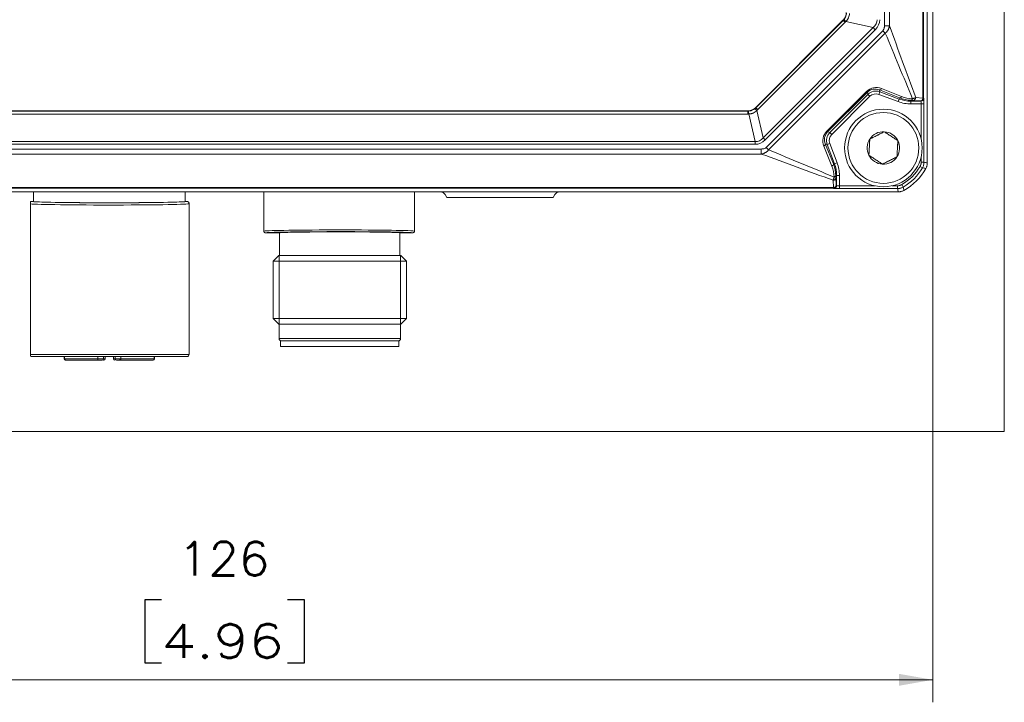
# Model space of a CAD drawing. Header units: millimetres. Extents: x 4 to 836, y 5 to 589.
# Tile 14 of 153: x 314 to 402, y 206 to 267. Entities that reach past the tile are written whole.
import ezdxf

# ---------------------------------------------------------------- set-up
doc = ezdxf.new("R2010")
doc.units = ezdxf.units.MM
doc.layers.add('1', color=7, linetype='Continuous', true_color=0xffffff)
doc.styles.add('ideas_simplex', font='simplex.shx')
doc.dimstyles.get("Standard").update_dxf_attribs({"dimtxt": 0.18, "dimasz": 0.18, "dimexe": 0.18, "dimexo": 0.0625, "dimgap": 0.09, "dimtad": 0, "dimtih": 1, "dimtoh": 1, "dimdec": 4, "dimzin": 0, "dimdsep": 46, "dimtxsty": 'Standard', "dimcen": 0.09, "dimadec": 0, "dimazin": 0, "dimtfac": 1, "dimtdec": 4, "dimtofl": 0, "dimtmove": 0, "dimatfit": 3, "dimfxl": 1, "dimtolj": 1, "dimtzin": 0, "dimarcsym": 0})

# ---------------------------------------------------------------- blocks, each defined once
blk = doc.blocks.new('_U10')
at = {"layer": '1', "color": 152, "lineweight": 13}
for p, q in [((269.602102, 269.548683), (269.602102, 206.051587)), ((395.602102, 269.548683), (395.602102, 206.051587))]:
    blk.add_line(p, q, dxfattribs=at)
at = {"layer": '1', "color": 87, "lineweight": 25}
for p, q in [((326.999602, 215.176587), (325.499602, 215.176587)), ((325.499602, 215.176587), (325.499602, 209.551587)), ((339.704602, 215.176587), (338.204602, 215.176587)), ((339.704602, 209.551587), (339.704602, 215.176587)), ((325.499602, 209.551587), (326.999602, 209.551587)), ((338.204602, 209.551587), (339.704602, 209.551587))]:
    blk.add_line(p, q, dxfattribs=at)
at = {"layer": '1', "color": 27, "lineweight": 13}
blk.add_line((269.602102, 208.051587), (395.602102, 208.051587), dxfattribs=at)
at = {"layer": '1', "color": 27, "lineweight": 18}
for points in [[(269.602102, 208.051587), (272.6021, 208.580568), (272.602104, 207.522606)], [(395.602102, 208.051587), (392.602104, 207.522606), (392.6021, 208.580568)]]:
    blk.add_solid(points, dxfattribs=at)
at = {"layer": '1', "color": 87, "linetype": 'Continuous', "lineweight": 25, "char_height": 3, "attachment_point": 7, "line_spacing_factor": 1.204819, "style": 'ideas_simplex'}
for s, insert in [('\\W1.0535;126', (328.456102, 217.311587)), ('\\W1.2097;4.96', (326.971102, 209.999087))]:
    blk.add_mtext(s, dxfattribs=dict(at, insert=insert))

msp = doc.modelspace()

# ---------------------------------------------------------------- linework, layer by layer
at = {"layer": '1', "color": 251, "linetype": 'Continuous', "lineweight": 18}
for p in [(401.958, 358.294), (263.246, 230.137)]:
    msp.add_line(p, (401.958, 230.137), dxfattribs=at)
at = {"layer": '1', "color": 143, "linetype": 'Continuous', "lineweight": 18}
for p, q in [((395.102, 348.878), (395.102, 254.005)), ((379.855, 258.934), (387.609, 266.689)), ((286.056, 258.642), (379.148, 258.642)), ((395.102, 254.004), (395.102, 254.005)), ((392.539, 251.442), (272.665, 251.442)), ((352.227, 251.193), (352.373, 250.942)), ((352.373, 250.942), (361.831, 250.942)), ((361.977, 251.193), (361.831, 250.942))]:
    msp.add_line(p, q, dxfattribs=at)
at = {"layer": '1', "color": 143, "linetype": 'Continuous', "lineweight": 13}
for p, q in [((394.72, 259.779), (394.72, 343.105)), ((394.774, 343.108), (394.774, 259.775)), ((391.296, 266.2), (391.296, 336.684)), ((391.741, 336.684), (391.741, 266.2)), ((379.862, 258.916), (387.628, 266.681)), ((387.797, 266.512), (380.031, 258.747)), ((387.628, 266.681), (387.609, 266.689)), ((387.797, 266.512), (387.628, 266.681)), ((390.301, 266.04), (387.876, 266.597)), ((380.504, 256.243), (390.301, 266.04)), ((390.485, 265.856), (380.688, 256.058)), ((380.779, 255.386), (391.158, 265.765)), ((391.373, 265.55), (380.994, 255.171)), ((390.485, 265.856), (390.301, 266.04)), ((391.158, 265.765), (391.373, 265.55)), ((391.741, 266.2), (391.296, 266.2)), ((386.173, 256.831), (389.713, 260.371)), ((389.782, 260.302), (386.242, 256.762)), ((386.435, 256.72), (389.824, 260.109)), ((389.782, 260.302), (389.713, 260.371)), ((389.824, 260.109), (389.782, 260.302)), ((389.824, 260.109), (390, 259.932)), ((390.881, 260.338), (390.793, 260.104)), ((392.623, 259.791), (390.844, 260.507)), ((390.844, 260.507), (390.881, 260.338)), ((390.881, 260.338), (392.605, 259.693)), ((391.039, 260.634), (392.818, 259.918)), ((390, 259.932), (386.612, 256.543)), ((392.517, 259.459), (390.793, 260.104)), ((392.605, 259.693), (392.517, 259.459)), ((392.605, 259.693), (392.623, 259.791)), ((393.67, 259.579), (393.656, 259.502)), ((393.656, 259.502), (393.656, 259.253)), ((393.656, 259.502), (394.547, 259.502)), ((394.564, 259.253), (393.656, 259.253)), ((393.685, 259.579), (393.67, 259.579)), ((393.777, 259.721), (393.793, 259.721)), ((394.497, 259.529), (393.854, 259.573)), ((394.076, 259.823), (394.72, 259.779)), ((394.547, 259.502), (394.524, 259.525)), ((394.564, 256.117), (394.564, 259.253)), ((394.814, 259.253), (394.564, 259.253)), ((394.774, 259.775), (394.797, 259.752)), ((394.814, 259.253), (394.814, 254.081)), ((286.049, 258.624), (379.156, 258.624)), ((379.156, 258.359), (286.049, 258.359)), ((379.156, 258.624), (379.148, 258.642)), ((379.156, 258.624), (379.156, 258.359)), ((379.798, 255.902), (379.233, 258.361)), ((379.855, 258.934), (379.862, 258.916)), ((380.031, 258.747), (379.862, 258.916)), ((379.946, 258.668), (380.504, 256.243)), ((386.242, 256.762), (386.173, 256.831)), ((386.242, 256.762), (386.435, 256.72)), ((386.435, 256.72), (386.612, 256.543)), ((285.406, 255.902), (379.798, 255.902)), ((379.798, 255.902), (379.798, 255.667)), ((380.688, 256.058), (380.504, 256.243)), ((386.206, 255.663), (386.44, 255.751)), ((386.44, 255.751), (387.085, 254.026)), ((284.86, 255.248), (380.344, 255.248)), ((379.798, 255.667), (285.406, 255.667)), ((380.344, 255.248), (380.344, 254.802)), ((380.779, 255.386), (380.994, 255.171)), ((386.626, 253.726), (385.91, 255.505)), ((386.036, 255.7), (386.752, 253.921)), ((386.206, 255.663), (386.036, 255.7)), ((386.851, 253.939), (386.206, 255.663)), ((380.344, 254.802), (284.86, 254.802)), ((386.851, 253.939), (387.085, 254.026)), ((394.564, 254.081), (394.564, 254.566)), ((394.814, 254.081), (394.564, 254.081)), ((386.752, 253.921), (386.851, 253.939)), ((394.679, 253.58), (394.463, 253.705)), ((386.765, 251.824), (386.721, 252.467)), ((386.823, 252.751), (386.822, 252.766)), ((387.041, 252.888), (386.965, 252.874)), ((386.965, 252.874), (386.965, 252.858)), ((386.971, 252.69), (387.015, 252.047)), ((387.041, 252.888), (387.291, 252.888)), ((387.041, 251.997), (387.041, 252.888)), ((387.291, 252.888), (387.291, 251.98)), ((386.769, 251.769), (278.435, 251.769)), ((278.439, 251.824), (386.765, 251.824)), ((386.791, 251.747), (386.769, 251.769)), ((387.019, 252.019), (387.041, 251.997)), ((387.291, 251.98), (390.427, 251.98)), ((387.291, 251.98), (387.291, 251.73)), ((392.463, 251.73), (387.291, 251.73)), ((391.977, 251.98), (392.463, 251.98)), ((392.463, 251.98), (392.463, 251.73)), ((392.964, 251.865), (392.839, 252.081))]:
    msp.add_line(p, q, dxfattribs=at)
at = {"layer": '1', "color": 27, "linetype": 'Continuous', "lineweight": 18}
for p, q in [((315.602, 251.442), (315.602, 250.587)), ((329.102, 250.587), (329.102, 251.442)), ((336.102, 251.442), (336.102, 247.937)), ((349.502, 247.957), (349.502, 251.442)), ((315.602, 250.587), (315.452, 250.587)), ((329.252, 250.587), (329.102, 250.587)), ((315.352, 236.987), (315.352, 250.367)), ((329.452, 236.987), (329.452, 250.387)), ((349.502, 247.957), (349.502, 247.937)), ((349.502, 247.957), (349.502, 247.957)), ((337.502, 247.787), (336.252, 247.787)), ((337.502, 247.787), (337.502, 245.787)), ((349.352, 247.787), (348.202, 247.787)), ((348.202, 245.787), (348.202, 247.787)), ((337.427, 245.787), (336.927, 245.287)), ((336.927, 245.287), (348.777, 245.287)), ((336.927, 245.287), (336.927, 240.187)), ((337.427, 245.787), (348.277, 245.787)), ((348.777, 245.287), (348.277, 245.787)), ((348.777, 240.187), (348.777, 245.287)), ((336.927, 240.187), (348.777, 240.187)), ((336.927, 240.187), (337.427, 239.687)), ((348.277, 239.687), (348.777, 240.187)), ((337.427, 239.687), (348.277, 239.687)), ((337.452, 239.687), (337.452, 238.387)), ((348.252, 238.387), (348.252, 239.687)), ((315.452, 236.787), (329.252, 236.787))]:
    msp.add_line(p, q, dxfattribs=at)
at = {"layer": '1', "color": 27, "linetype": 'Continuous', "lineweight": 13}
for p, q in [((315.452, 250.587), (315.455, 250.584)), ((329.25, 250.584), (329.252, 250.587)), ((336.253, 247.789), (336.252, 247.787)), ((349.352, 247.787), (349.352, 247.807)), ((337.452, 239.687), (337.452, 245.787)), ((348.252, 239.687), (348.252, 245.787)), ((337.452, 238.387), (348.252, 238.387)), ((315.352, 236.987), (329.452, 236.987))]:
    msp.add_line(p, q, dxfattribs=at)
at = {"layer": '1', "color": 18, "linetype": 'Continuous', "lineweight": 18}
for p, q in [((337.591, 238.187), (348.091, 238.187)), ((337.591, 238.187), (337.591, 237.687)), ((337.591, 237.687), (348.091, 237.687)), ((348.091, 237.687), (348.091, 238.187))]:
    msp.add_line(p, q, dxfattribs=at)
at = {"layer": '1', "color": 163, "linetype": 'Continuous', "lineweight": 18}
for p, q in [((318.344, 236.787), (318.344, 236.587)), ((318.444, 236.487), (318.453, 236.487)), ((318.453, 236.487), (321.353, 236.487)), ((321.353, 236.487), (321.727, 236.487)), ((321.827, 236.587), (321.827, 236.787)), ((321.828, 236.487), (321.872, 236.487)), ((321.972, 236.587), (321.972, 236.787)), ((322.732, 236.787), (322.732, 236.587)), ((322.877, 236.787), (322.877, 236.587)), ((323.352, 236.487), (326.251, 236.487)), ((326.251, 236.487), (326.26, 236.487)), ((326.36, 236.587), (326.36, 236.787))]:
    msp.add_line(p, q, dxfattribs=at)
at = {"layer": '1', "color": 163, "linetype": 'Continuous', "lineweight": 13}
for p, q in [((318.356, 236.587), (318.344, 236.587)), ((318.356, 236.787), (318.356, 236.587)), ((318.356, 236.587), (321.328, 236.587)), ((321.328, 236.587), (321.328, 236.787)), ((321.328, 236.587), (321.827, 236.587)), ((321.972, 236.587), (321.827, 236.587)), ((322.877, 236.587), (322.732, 236.587)), ((322.877, 236.587), (323.277, 236.587)), ((323.277, 236.487), (323.277, 236.587)), ((323.277, 236.587), (323.376, 236.587)), ((323.376, 236.787), (323.376, 236.587)), ((323.376, 236.587), (326.348, 236.587)), ((326.348, 236.587), (326.348, 236.787)), ((326.348, 236.587), (326.36, 236.587))]:
    msp.add_line(p, q, dxfattribs=at)
at = {"layer": '1', "color": 252, "linetype": 'Continuous', "lineweight": 18}
msp.add_circle((391.202, 255.342), 3.45, dxfattribs=at)
at = {"layer": '1', "color": 252, "linetype": 'Continuous', "lineweight": 13}
msp.add_circle((391.202, 255.342), 3.15, dxfattribs=at)
at = {"layer": '1', "color": 252, "linetype": 'Continuous', "lineweight": 18}
for start, end in [(86.84238, 146.84238), (26.84238, 86.84238), (146.84238, 206.84238), (326.84238, 26.84238), (206.84238, 266.84238), (266.84238, 326.84238)]:
    msp.add_arc((391.202, 255.342), 1.443, start, end, dxfattribs=at)
at = {"layer": '1', "color": 143, "linetype": 'Continuous', "lineweight": 13}
for radius in [4.462, 4.712]:
    msp.add_arc((390.602, 255.942), radius, 300.08196, 329.91804, dxfattribs=at)
at = {"layer": '1', "color": 143, "linetype": 'Continuous', "lineweight": 18}
msp.add_arc((390.602, 255.942), 5, 298.95277, 331.04723, dxfattribs=at)
at = {"layer": '1', "color": 27, "linetype": 'Continuous', "lineweight": 18}
for centre, start, end in [((337.652, 238.387), 180, 270), ((348.052, 238.387), 270, 0), ((315.452, 236.987), 239.46579, 270), ((329.252, 236.987), 270, 0)]:
    msp.add_arc(centre, 0.2, start, end, dxfattribs=at)
at = {"layer": '1', "color": 163, "linetype": 'Continuous', "lineweight": 18}
for centre, start, end in [((318.444, 236.587), 180, 270), ((321.727, 236.587), 270, 0), ((321.872, 236.587), 270, 0), ((322.832, 236.587), 180, 270), ((322.977, 236.587), 180, 270), ((326.26, 236.587), 270, 0)]:
    msp.add_arc(centre, 0.1, start, end, dxfattribs=at)
at = {"layer": '1', "color": 143, "linetype": 'Continuous', "lineweight": 18}
for centre, major_axis, ratio, start_param, end_param in [((386.901, 267.396), (0.925, -0.383), 0.999286, 5.890739, 6.675632), ((379.148, 259.642), (0.383, -0.925), 0.999286, 5.890739, 6.675632), ((351.794, 250.94), (-0.275, -0.42), 0.995307, 2.678818, 3.719801), ((362.41, 250.94), (-0.275, 0.42), 0.995307, 5.704977, 6.74596)]:
    msp.add_ellipse(centre, major_axis=major_axis, ratio=ratio, start_param=start_param, end_param=end_param, dxfattribs=at)
at = {"layer": '1', "color": 143, "linetype": 'Continuous', "lineweight": 13}
for centre, major_axis, ratio, start_param, end_param in [((386.887, 267.402), (0.867, -0.566), 0.964505, 6.082863, 6.160178), ((388.06, 266.413), (0.38, -0.325), 0.048236, 2.117511, 3.105632), ((386.702, 267.587), (1.283, -0.843), 0.976273, 6.083572, 6.160886), ((385.55, 267.7), (5.073, -1.166), 0.384233, 6.002729, 6.38851), ((385.55, 267.7), (-5.297, 1.217), 0.459968, 2.861136, 3.246918), ((390.605, 259.445), (0.604, -1.138), 0.967518, 2.28715, 3.429862), ((390.498, 259.553), (0.485, -0.919), 0.959533, 2.287432, 3.430144), ((390.531, 259.401), (0.212, -0.978), 0.999569, 2.570237, 3.712949), ((390.531, 259.401), (0.159, -0.734), 0.999139, 2.570237, 3.712949), ((390.931, 260.741), (0.093, 0.232), 0.576727, 3.184326, 4.471521), ((393.656, 262.505), (0.579, 3.2), 0.999371, 2.962654, 3.320531), ((393.656, 262.505), (0.535, 2.954), 0.999266, 2.962654, 3.320531), ((392.71, 260.025), (0.093, 0.232), 0.576727, 3.184326, 4.471521), ((393.68, 262.634), (0.874, -2.934), 0.974849, 5.625399, 5.983276), ((393.787, 262.526), (0.799, -2.695), 0.972581, 5.625761, 5.983638), ((393.67, 259.829), (0.005, 0.25), 0.483905, 3.181483, 4.276665), ((393.685, 259.829), (-0.005, -0.25), 0.483905, 0.03989, 1.135072), ((393.854, 259.823), (-0.017, -0.249), 0.890041, 0.076629, 1.631544), ((394.497, 259.779), (0.017, 0.249), 0.890041, 3.218222, 4.773137), ((394.275, 259.525), (0.25, 0), 0.034921, 0.034907, 0.472416), ((394.524, 259.775), (0.177, 0.177), 0.998783, 3.9276, 5.497178), ((394.547, 259.752), (0.177, 0.177), 0.998783, 3.9276, 5.497178), ((394.546, 259.253), (0, -0.25), 0.069842, 1.570796, 3.106686), ((394.275, 259.775), (0.5, 0), 0.01746, 0.034907, 0.472416), ((394.796, 259.253), (0, -0.5), 0.034921, 1.570796, 3.106686), ((379.143, 259.653), (0.213, -1.009), 0.968913, 6.081337, 6.133137), ((379.143, 259.888), (0.311, -1.499), 0.979278, 6.082445, 6.134245), ((379.233, 258.126), (-0.026, 0.499), 0.028055, 5.200197, 6.247563), ((380.131, 258.484), (-0.325, 0.38), 0.048236, 0.035961, 1.024082), ((379.142, 259.657), (0.566, -0.867), 0.964505, 0.123007, 0.200322), ((378.957, 259.841), (0.843, -1.283), 0.976273, 0.122299, 0.199614), ((387.098, 255.938), (1.138, -0.604), 0.967518, 2.853323, 3.996035), ((386.991, 256.046), (0.919, -0.485), 0.959533, 2.853041, 3.995753), ((387.143, 256.013), (0.978, -0.212), 0.999569, 2.570237, 3.712949), ((378.844, 260.994), (1.166, -5.073), 0.384233, 6.17786, 6.563642), ((378.844, 260.994), (-1.217, 5.297), 0.459968, 3.036268, 3.422049), ((387.143, 256.013), (0.734, -0.159), 0.999139, 2.570237, 3.712949), ((385.802, 255.612), (0.232, 0.093), 0.576727, 4.953257, 6.240452), ((384.039, 252.887), (-3.2, -0.579), 0.999371, 2.962654, 3.320531), ((386.518, 253.833), (0.232, 0.093), 0.576727, 4.953257, 6.240452), ((384.018, 252.756), (2.695, -0.799), 0.972581, 0.299547, 0.657424), ((383.91, 252.864), (2.934, -0.874), 0.974849, 0.29991, 0.657787), ((384.039, 252.887), (2.954, 0.535), 0.999266, 6.104247, 6.462124), ((386.721, 252.69), (-0.249, -0.017), 0.890041, 1.510048, 3.064963), ((386.715, 252.874), (0.25, 0.005), 0.483905, 5.148113, 6.243295), ((386.715, 252.858), (-0.25, -0.005), 0.483905, 2.006521, 3.101702), ((386.765, 252.047), (0.249, 0.017), 0.890041, 4.651641, 6.206556), ((386.769, 252.269), (0, -0.5), 0.01746, 5.81077, 6.248279), ((386.769, 252.019), (0.177, 0.177), 0.998783, 3.9276, 5.497178), ((386.791, 251.997), (0.177, 0.177), 0.998783, 3.9276, 5.497178), ((387.291, 251.747), (0.5, 0), 0.034921, 3.176499, 4.712389), ((387.019, 252.269), (0, -0.25), 0.034921, 5.81077, 6.248279), ((387.291, 251.997), (0.25, 0), 0.069842, 3.176499, 4.712389)]:
    msp.add_ellipse(centre, major_axis=major_axis, ratio=ratio, start_param=start_param, end_param=end_param, dxfattribs=at)
at = {"layer": '1', "color": 27, "linetype": 'Continuous', "lineweight": 18}
for centre, major_axis, ratio, start_param, end_param in [((322.352, 250.587), (6.9, 0), 0.017455, 3.167994, 6.256585), ((322.352, 250.587), (6.75, 0), 0.017455, 3.141593, 6.283185), ((342.852, 247.787), (6.6, 0), 0.017455, 0.174298, 3.12284), ((342.852, 247.787), (5.35, 0), 0.017455, 0, 3.141593), ((349.352, 247.937), (0, 0.15), 0.999848, 3.141593, 4.712389)]:
    msp.add_ellipse(centre, major_axis=major_axis, ratio=ratio, start_param=start_param, end_param=end_param, dxfattribs=at)
at = {"layer": '1', "color": 27, "linetype": 'Continuous', "lineweight": 13}
for centre, major_axis, ratio, start_param, end_param in [((322.352, 250.387), (7.1, 0), 0.016963, 3.309627, 6.283185), ((342.852, 247.937), (6.75, 0), 0.017067, 0.172346, 3.141593)]:
    msp.add_ellipse(centre, major_axis=major_axis, ratio=ratio, start_param=start_param, end_param=end_param, dxfattribs=at)
at = {"layer": '1', "color": 163, "linetype": 'Continuous', "lineweight": 13}
for centre, major_axis, ratio, start_param, end_param in [((318.453, 236.587), (0, 0.1), 0.968678, 1.570796, 3.141593), ((321.353, 236.587), (0, -0.1), 0.248322, 4.712389, 6.283185), ((323.352, 236.587), (0, 0.1), 0.248322, 3.141593, 4.712389), ((326.251, 236.587), (0, -0.1), 0.968678, 0, 1.570796)]:
    msp.add_ellipse(centre, major_axis=major_axis, ratio=ratio, start_param=start_param, end_param=end_param, dxfattribs=at)
at = {"layer": '1', "color": 143, "linetype": 'Continuous', "lineweight": 13}
for points, knots in [([(387.68, 266.738), (387.716, 266.78), (387.748, 266.824), (387.79, 266.894), (387.803, 266.918), (387.827, 266.967), (387.838, 266.992), (387.869, 267.069), (387.901, 267.173), (387.916, 267.281), (387.919, 267.336)], [0, 0, 0, 0, 0.25, 0.25, 0.375, 0.375, 0.5, 0.5, 0.75, 1, 1, 1, 1]), ([(388.183, 267.311), (388.181, 267.243), (388.166, 267.112), (388.125, 266.986), (388.092, 266.909), (388.085, 266.894), (388.07, 266.864), (388.047, 266.82), (388.021, 266.778), (387.965, 266.696), (387.923, 266.645), (387.876, 266.597)], [0, 0, 0, 0, 0.25, 0.5, 0.5, 0.5625, 0.5625, 0.625, 0.75, 0.75, 1, 1, 1, 1]), ([(391.158, 265.765), (391.172, 265.779), (391.184, 265.794), (391.207, 265.826), (391.217, 265.843), (391.244, 265.895), (391.258, 265.931), (391.273, 265.987), (391.277, 266.006), (391.284, 266.044), (391.287, 266.063), (391.294, 266.122), (391.296, 266.161), (391.296, 266.2)], [0, 0, 0, 0, 0.125, 0.125, 0.25, 0.25, 0.5, 0.5, 0.625, 0.625, 0.75, 0.75, 1, 1, 1, 1]), ([(391.741, 266.2), (391.74, 266.192), (391.739, 266.184), (391.736, 266.169), (391.732, 266.146), (391.72, 266.092), (391.707, 266.046), (391.692, 266.001), (391.686, 265.986), (391.675, 265.957), (391.657, 265.913), (391.636, 265.871), (391.591, 265.788), (391.555, 265.735), (391.503, 265.673), (391.492, 265.661), (391.47, 265.637), (391.447, 265.614), (391.417, 265.586), (391.396, 265.568), (391.386, 265.56), (391.38, 265.555), (391.376, 265.552), (391.373, 265.55)], [0, 0, 0, 0, 0.03125, 0.03125, 0.0625, 0.125, 0.25, 0.25, 0.3125, 0.3125, 0.375, 0.5, 0.5, 0.75, 0.75, 0.8125, 0.8125, 0.875, 0.9375, 0.96875, 0.984375, 0.984375, 1, 1, 1, 1]), ([(393.854, 259.573), (393.844, 259.573), (393.834, 259.574), (393.81, 259.575), (393.797, 259.576), (393.769, 259.577), (393.753, 259.577), (393.721, 259.578), (393.704, 259.579), (393.685, 259.579)], [0, 0, 0, 0, 0.25, 0.25, 0.5, 0.5, 0.75, 0.75, 1, 1, 1, 1]), ([(393.793, 259.721), (393.801, 259.723), (393.808, 259.725), (393.823, 259.729), (393.846, 259.734), (393.867, 259.74), (393.909, 259.753), (393.935, 259.761), (393.971, 259.774), (393.982, 259.778), (394.004, 259.787), (394.025, 259.796), (394.043, 259.805), (394.056, 259.811), (394.061, 259.814), (394.069, 259.818), (394.073, 259.82), (394.076, 259.823)], [0, 0, 0, 0, 0.0625, 0.0625, 0.125, 0.25, 0.25, 0.5, 0.5, 0.625, 0.625, 0.75, 0.875, 0.875, 0.9375, 0.9375, 1, 1, 1, 1]), ([(379.207, 258.625), (379.262, 258.628), (379.317, 258.635), (379.396, 258.653), (379.423, 258.66), (379.462, 258.672), (379.475, 258.676), (379.501, 258.685), (379.514, 258.69), (379.578, 258.716), (379.626, 258.74), (379.72, 258.796), (379.764, 258.828), (379.806, 258.863)], [0, 0, 0, 0, 0.25, 0.25, 0.375, 0.375, 0.4375, 0.4375, 0.5, 0.5, 0.75, 0.75, 1, 1, 1, 1]), ([(379.946, 258.668), (379.899, 258.621), (379.848, 258.579), (379.739, 258.505), (379.681, 258.472), (379.604, 258.439), (379.589, 258.433), (379.558, 258.421), (379.51, 258.404), (379.463, 258.391), (379.366, 258.37), (379.3, 258.362), (379.233, 258.361)], [0, 0, 0, 0, 0.25, 0.25, 0.5, 0.5, 0.5625, 0.5625, 0.625, 0.75, 0.75, 1, 1, 1, 1]), ([(380.344, 255.248), (380.383, 255.248), (380.422, 255.25), (380.48, 255.256), (380.499, 255.259), (380.538, 255.267), (380.557, 255.271), (380.613, 255.286), (380.649, 255.3), (380.701, 255.327), (380.718, 255.337), (380.75, 255.359), (380.765, 255.372), (380.779, 255.386)], [0, 0, 0, 0, 0.25, 0.25, 0.375, 0.375, 0.5, 0.5, 0.75, 0.75, 0.875, 0.875, 1, 1, 1, 1]), ([(380.994, 255.171), (380.991, 255.167), (380.989, 255.164), (380.984, 255.158), (380.976, 255.148), (380.958, 255.126), (380.919, 255.085), (380.884, 255.052), (380.847, 255.02), (380.834, 255.01), (380.808, 254.991), (380.769, 254.963), (380.701, 254.921), (380.645, 254.894), (380.601, 254.875), (380.586, 254.869), (380.557, 254.857), (380.512, 254.841), (380.467, 254.828), (380.421, 254.817), (380.398, 254.812), (380.375, 254.808), (380.36, 254.805), (380.352, 254.804), (380.344, 254.802)], [0, 0, 0, 0, 0.015625, 0.015625, 0.03125, 0.0625, 0.125, 0.25, 0.25, 0.3125, 0.3125, 0.375, 0.5, 0.625, 0.625, 0.6875, 0.6875, 0.75, 0.875, 0.875, 0.9375, 0.96875, 0.96875, 1, 1, 1, 1]), ([(394.463, 253.705), (394.479, 253.734), (394.494, 253.763), (394.519, 253.824), (394.53, 253.855), (394.547, 253.918), (394.553, 253.95), (394.562, 254.015), (394.564, 254.048), (394.564, 254.081)], [0, 0, 0, 0, 0.25, 0.25, 0.5, 0.5, 0.75, 0.75, 1, 1, 1, 1]), ([(394.814, 254.081), (394.814, 254.059), (394.813, 254.037), (394.81, 253.993), (394.808, 253.972), (394.799, 253.906), (394.791, 253.864), (394.768, 253.779), (394.754, 253.738), (394.72, 253.657), (394.701, 253.618), (394.679, 253.58)], [0, 0, 0, 0, 0.125, 0.125, 0.25, 0.25, 0.5, 0.5, 0.75, 0.75, 1, 1, 1, 1]), ([(386.721, 252.467), (386.722, 252.469), (386.723, 252.471), (386.726, 252.475), (386.729, 252.481), (386.737, 252.496), (386.743, 252.51), (386.757, 252.539), (386.765, 252.561), (386.783, 252.609), (386.791, 252.635), (386.803, 252.677), (386.807, 252.691), (386.813, 252.713), (386.816, 252.724), (386.819, 252.737), (386.821, 252.743), (386.822, 252.747), (386.822, 252.749), (386.823, 252.751)], [0, 0, 0, 0, 0.03125, 0.03125, 0.0625, 0.125, 0.25, 0.25, 0.5, 0.5, 0.75, 0.75, 0.875, 0.875, 0.9375, 0.96875, 0.984375, 0.984375, 1, 1, 1, 1]), ([(386.965, 252.858), (386.965, 252.84), (386.966, 252.823), (386.966, 252.79), (386.967, 252.775), (386.968, 252.747), (386.969, 252.734), (386.97, 252.71), (386.97, 252.7), (386.971, 252.69)], [0, 0, 0, 0, 0.25, 0.25, 0.5, 0.5, 0.75, 0.75, 1, 1, 1, 1]), ([(392.463, 251.98), (392.496, 251.98), (392.528, 251.982), (392.593, 251.991), (392.626, 251.997), (392.689, 252.014), (392.72, 252.025), (392.781, 252.05), (392.81, 252.064), (392.839, 252.081)], [0, 0, 0, 0, 0.25, 0.25, 0.5, 0.5, 0.75, 0.75, 1, 1, 1, 1]), ([(392.964, 251.865), (392.926, 251.843), (392.887, 251.823), (392.806, 251.79), (392.764, 251.776), (392.701, 251.759), (392.68, 251.754), (392.637, 251.745), (392.615, 251.741), (392.55, 251.733), (392.507, 251.73), (392.463, 251.73)], [0, 0, 0, 0, 0.25, 0.25, 0.5, 0.5, 0.625, 0.625, 0.75, 0.75, 1, 1, 1, 1])]:
    msp.add_open_spline(points, degree=3, knots=knots, dxfattribs=at)
for points in [[(393.793, 259.721), (392.986, 261.664), (392.18, 263.607), (391.373, 265.55)], [(391.741, 266.2), (392.52, 264.074), (393.298, 261.948), (394.076, 259.823)], [(380.994, 255.171), (382.937, 254.364), (384.88, 253.557), (386.823, 252.751)], [(386.721, 252.467), (384.595, 253.246), (382.47, 254.024), (380.344, 254.802)], [(394.814, 254.081), (394.91, 254.055), (395.006, 254.03), (395.102, 254.005)], [(394.977, 253.521), (394.878, 253.541), (394.779, 253.56), (394.679, 253.58)], [(392.539, 251.442), (392.514, 251.538), (392.489, 251.634), (392.463, 251.73)], [(392.964, 251.865), (392.984, 251.765), (393.003, 251.666), (393.023, 251.567)]]:
    msp.add_open_spline(points, degree=3, dxfattribs=at)
at = {"layer": '1', "color": 252, "linetype": 'Continuous', "lineweight": 18}
for points, knots in [([(391.282, 256.783), (391.231, 256.757), (391.18, 256.732), (391.077, 256.679), (391.025, 256.653), (390.918, 256.599), (390.864, 256.571), (390.781, 256.529), (390.753, 256.515), (390.711, 256.494), (390.696, 256.487), (390.668, 256.472), (390.654, 256.465), (390.584, 256.43), (390.528, 256.401), (390.417, 256.345), (390.363, 256.318), (390.281, 256.276), (390.254, 256.263), (390.201, 256.236), (390.174, 256.222), (390.096, 256.183), (390.044, 256.157), (389.994, 256.131)], [0, 0, 0, 0, 0.125, 0.125, 0.25, 0.25, 0.375, 0.375, 0.4375, 0.4375, 0.46875, 0.46875, 0.5, 0.5, 0.625, 0.625, 0.75, 0.75, 0.8125, 0.8125, 0.875, 0.875, 1, 1, 1, 1]), ([(392.49, 255.993), (392.443, 256.024), (392.395, 256.055), (392.322, 256.103), (392.297, 256.119), (392.247, 256.152), (392.222, 256.168), (392.146, 256.218), (392.095, 256.251), (392.017, 256.302), (391.978, 256.328), (391.939, 256.353), (391.912, 256.371), (391.899, 256.379), (391.832, 256.423), (391.78, 256.457), (391.676, 256.525), (391.625, 256.558), (391.549, 256.608), (391.524, 256.624), (391.474, 256.657), (391.449, 256.673), (391.376, 256.721), (391.328, 256.752), (391.282, 256.783)], [0, 0, 0, 0, 0.125, 0.125, 0.1875, 0.1875, 0.25, 0.25, 0.375, 0.375, 0.4375, 0.46875, 0.46875, 0.5, 0.5, 0.625, 0.625, 0.75, 0.75, 0.8125, 0.8125, 0.875, 0.875, 1, 1, 1, 1]), ([(389.994, 256.131), (389.991, 256.075), (389.988, 256.018), (389.981, 255.902), (389.978, 255.844), (389.971, 255.724), (389.968, 255.664), (389.963, 255.571), (389.961, 255.54), (389.959, 255.492), (389.958, 255.476), (389.956, 255.445), (389.955, 255.429), (389.951, 255.35), (389.947, 255.288), (389.94, 255.164), (389.937, 255.103), (389.932, 255.011), (389.93, 254.981), (389.927, 254.921), (389.925, 254.892), (389.921, 254.804), (389.917, 254.746), (389.914, 254.69)], [0, 0, 0, 0, 0.125, 0.125, 0.25, 0.25, 0.375, 0.375, 0.4375, 0.4375, 0.46875, 0.46875, 0.5, 0.5, 0.625, 0.625, 0.75, 0.75, 0.8125, 0.8125, 0.875, 0.875, 1, 1, 1, 1]), ([(392.41, 254.552), (392.414, 254.608), (392.417, 254.665), (392.423, 254.781), (392.426, 254.84), (392.433, 254.959), (392.436, 255.019), (392.441, 255.112), (392.443, 255.144), (392.446, 255.191), (392.447, 255.207), (392.448, 255.239), (392.449, 255.254), (392.454, 255.333), (392.457, 255.395), (392.464, 255.519), (392.467, 255.581), (392.472, 255.672), (392.474, 255.702), (392.477, 255.762), (392.479, 255.791), (392.484, 255.879), (392.487, 255.937), (392.49, 255.993)], [0, 0, 0, 0, 0.125, 0.125, 0.25, 0.25, 0.375, 0.375, 0.4375, 0.4375, 0.46875, 0.46875, 0.5, 0.5, 0.625, 0.625, 0.75, 0.75, 0.8125, 0.8125, 0.875, 0.875, 1, 1, 1, 1]), ([(389.914, 254.69), (389.961, 254.659), (390.009, 254.628), (390.082, 254.58), (390.107, 254.564), (390.157, 254.531), (390.182, 254.515), (390.258, 254.465), (390.309, 254.432), (390.413, 254.364), (390.465, 254.33), (390.532, 254.287), (390.545, 254.278), (390.571, 254.261), (390.611, 254.235), (390.65, 254.209), (390.728, 254.158), (390.779, 254.125), (390.855, 254.075), (390.88, 254.059), (390.93, 254.026), (390.954, 254.01), (391.028, 253.962), (391.076, 253.931), (391.123, 253.9)], [0, 0, 0, 0, 0.125, 0.125, 0.1875, 0.1875, 0.25, 0.25, 0.375, 0.375, 0.5, 0.5, 0.53125, 0.53125, 0.5625, 0.625, 0.625, 0.75, 0.75, 0.8125, 0.8125, 0.875, 0.875, 1, 1, 1, 1]), ([(391.123, 253.9), (391.173, 253.926), (391.224, 253.952), (391.327, 254.004), (391.379, 254.03), (391.486, 254.084), (391.54, 254.112), (391.623, 254.154), (391.651, 254.168), (391.694, 254.189), (391.708, 254.197), (391.736, 254.211), (391.75, 254.218), (391.82, 254.254), (391.876, 254.282), (391.987, 254.338), (392.042, 254.365), (392.123, 254.407), (392.15, 254.42), (392.204, 254.447), (392.23, 254.461), (392.308, 254.501), (392.36, 254.527), (392.41, 254.552)], [0, 0, 0, 0, 0.125, 0.125, 0.25, 0.25, 0.375, 0.375, 0.4375, 0.4375, 0.46875, 0.46875, 0.5, 0.5, 0.625, 0.625, 0.75, 0.75, 0.8125, 0.8125, 0.875, 0.875, 1, 1, 1, 1])]:
    msp.add_open_spline(points, degree=3, knots=knots, dxfattribs=at)
at = {"layer": '1', "color": 143, "linetype": 'Continuous', "lineweight": 18}
for points in [[(395.102, 254.005), (395.102, 253.963), (395.097, 253.879), (395.081, 253.797), (395.065, 253.736), (395.06, 253.716), (395.046, 253.675), (395.039, 253.655), (395.016, 253.596), (394.998, 253.558), (394.977, 253.521)], [(393.023, 251.567), (392.985, 251.546), (392.909, 251.51), (392.83, 251.484), (392.769, 251.468), (392.749, 251.464), (392.707, 251.456), (392.686, 251.452), (392.623, 251.444), (392.581, 251.442), (392.539, 251.442)]]:
    msp.add_open_spline(points, degree=3, knots=[0, 0, 0, 0, 0.25, 0.5, 0.5, 0.625, 0.625, 0.75, 0.75, 1, 1, 1, 1], dxfattribs=at)
at = {"layer": '1', "color": 27, "linetype": 'Continuous', "lineweight": 18}
for points, knots in [([(315.352, 250.56), (315.36, 250.564), (315.367, 250.568), (315.384, 250.575), (315.392, 250.578), (315.417, 250.585), (315.434, 250.587), (315.452, 250.587)], [0, 0, 0, 0, 0.25, 0.25, 0.5, 0.5, 1, 1, 1, 1]), ([(315.352, 250.367), (315.352, 250.37), (315.352, 250.373), (315.352, 250.379), (315.352, 250.383), (315.352, 250.391), (315.352, 250.396), (315.352, 250.405), (315.352, 250.409), (315.352, 250.417), (315.352, 250.42), (315.352, 250.43), (315.352, 250.435), (315.352, 250.445), (315.352, 250.45), (315.352, 250.462), (315.352, 250.469), (315.352, 250.481), (315.352, 250.486), (315.352, 250.501), (315.352, 250.508), (315.352, 250.521), (315.352, 250.526), (315.352, 250.54), (315.352, 250.546), (315.352, 250.555), (315.352, 250.558), (315.352, 250.56)], [0, 0, 0, 0, 0.007813, 0.007813, 0.015625, 0.015625, 0.03125, 0.03125, 0.046875, 0.046875, 0.0625, 0.0625, 0.09375, 0.09375, 0.125, 0.125, 0.1875, 0.1875, 0.25, 0.25, 0.375, 0.375, 0.5, 0.5, 0.75, 0.75, 1, 1, 1, 1]), ([(329.252, 250.587), (329.265, 250.587), (329.278, 250.586), (329.297, 250.582), (329.304, 250.58), (329.316, 250.576), (329.323, 250.574), (329.341, 250.567), (329.352, 250.56), (329.374, 250.546), (329.384, 250.538), (329.403, 250.519), (329.411, 250.509), (329.422, 250.493), (329.425, 250.487), (329.432, 250.475), (329.434, 250.469), (329.442, 250.451), (329.446, 250.439), (329.45, 250.419), (329.45, 250.413), (329.452, 250.4), (329.452, 250.393), (329.452, 250.387)], [0, 0, 0, 0, 0.125, 0.125, 0.1875, 0.1875, 0.25, 0.25, 0.375, 0.375, 0.5, 0.5, 0.625, 0.625, 0.6875, 0.6875, 0.75, 0.75, 0.875, 0.875, 0.9375, 0.9375, 1, 1, 1, 1]), ([(336.252, 247.787), (336.242, 247.787), (336.232, 247.788), (336.218, 247.791), (336.213, 247.792), (336.204, 247.795), (336.199, 247.796), (336.186, 247.802), (336.177, 247.807), (336.161, 247.818), (336.153, 247.824), (336.139, 247.838), (336.133, 247.845), (336.125, 247.858), (336.122, 247.862), (336.118, 247.87), (336.115, 247.875), (336.11, 247.888), (336.107, 247.898), (336.104, 247.912), (336.103, 247.917), (336.102, 247.927), (336.102, 247.932), (336.102, 247.937)], [0, 0, 0, 0, 0.125, 0.125, 0.1875, 0.1875, 0.25, 0.25, 0.375, 0.375, 0.5, 0.5, 0.625, 0.625, 0.6875, 0.6875, 0.75, 0.75, 0.875, 0.875, 0.9375, 0.9375, 1, 1, 1, 1]), ([(349.502, 247.957), (349.502, 247.947), (349.501, 247.937), (349.498, 247.923), (349.497, 247.918), (349.494, 247.908), (349.492, 247.904), (349.487, 247.89), (349.482, 247.882), (349.471, 247.865), (349.465, 247.858), (349.451, 247.844), (349.443, 247.838), (349.431, 247.829), (349.427, 247.827), (349.418, 247.822), (349.414, 247.82), (349.4, 247.815), (349.391, 247.812), (349.372, 247.808), (349.362, 247.807), (349.352, 247.807)], [0, 0, 0, 0, 0.125, 0.125, 0.1875, 0.1875, 0.25, 0.25, 0.375, 0.375, 0.5, 0.5, 0.625, 0.625, 0.6875, 0.6875, 0.75, 0.75, 0.875, 0.875, 1, 1, 1, 1]), ([(315.352, 236.814), (315.352, 236.814), (315.352, 236.815), (315.352, 236.82), (315.352, 236.825), (315.352, 236.836), (315.352, 236.84), (315.352, 236.848), (315.352, 236.851), (315.352, 236.858), (315.352, 236.862), (315.352, 236.871), (315.352, 236.876), (315.352, 236.887), (315.352, 236.894), (315.352, 236.906), (315.352, 236.91), (315.352, 236.919), (315.352, 236.925), (315.352, 236.934), (315.352, 236.937), (315.352, 236.945), (315.352, 236.949), (315.352, 236.958), (315.352, 236.963), (315.352, 236.971), (315.352, 236.974), (315.352, 236.98), (315.352, 236.984), (315.352, 236.987)], [0, 0, 0, 0, 0.248753, 0.248753, 0.499169, 0.499169, 0.624376, 0.624376, 0.68698, 0.68698, 0.749584, 0.749584, 0.812188, 0.812188, 0.874792, 0.874792, 0.906094, 0.906094, 0.937396, 0.937396, 0.953047, 0.953047, 0.968698, 0.968698, 0.984349, 0.984349, 0.992175, 0.992175, 1, 1, 1, 1])]:
    msp.add_open_spline(points, degree=3, knots=knots, dxfattribs=at)
at = {"layer": '1', "color": 163, "linetype": 'Continuous', "lineweight": 18}
msp.add_open_spline([(323.277, 236.487), (323.195, 236.487), (323.123, 236.487), (323.051, 236.487), (323.031, 236.487), (323.016, 236.487), (323.006, 236.487), (323.002, 236.487), (322.984, 236.487), (322.977, 236.487), (322.977, 236.487)], degree=3, knots=[0, 0, 0, 0, 0.500592, 0.500592, 0.62574, 0.688314, 0.688314, 0.750888, 0.750888, 1, 1, 1, 1], dxfattribs=at)
msp.add_open_spline([(323.352, 236.487), (323.327, 236.487), (323.302, 236.487), (323.277, 236.487)], degree=3, dxfattribs=at)

# ---------------------------------------------------------------- dimensions: what is measured, and where the dimension line sits
at = {"layer": '1', "color": 87, "linetype": 'Continuous', "lineweight": 25}
dim = msp.add_linear_dim(base=(269.602, 208.052), p1=(395.602, 274.33), p2=(269.602, 272.049), text='<>\\P[\\C87;\\H3.00;\\Fsimplex.shx;4.96\\Fsimplex.shx;\\H3.00;\\C87; ]', dimstyle='Standard', override={"dimtxt": 3, "dimasz": 3, "dimexe": 2, "dimexo": 2.5, "dimgap": 1.5, "dimtad": 1, "dimtih": 0, "dimtoh": 0, "dimdec": 2, "dimlfac": 1, "dimzin": 8, "dimdsep": 44, "dimlunit": 2, "dimtxsty": 'ideas_simplex', "dimsah": 1, "dimse1": 0, "dimse2": 0, "dimsd1": 0, "dimsd2": 0, "dimclrd": 27, "dimclre": 152, "dimclrt": 87, "dimtol": 0, "dimtm": -0.1, "dimtfac": 0.5, "dimtdec": 2, "dimtofl": 1, "dimtmove": 0, "dimtzin": 8, "dimlwd": 13, "dimlwe": 13}, dxfattribs=at)
dim.commit()
dim.dimension.update_dxf_attribs({"geometry": '_U10', "text_midpoint": (332.602, 208.052), "dimtype": 160})

doc.saveas('drawing.dxf')
